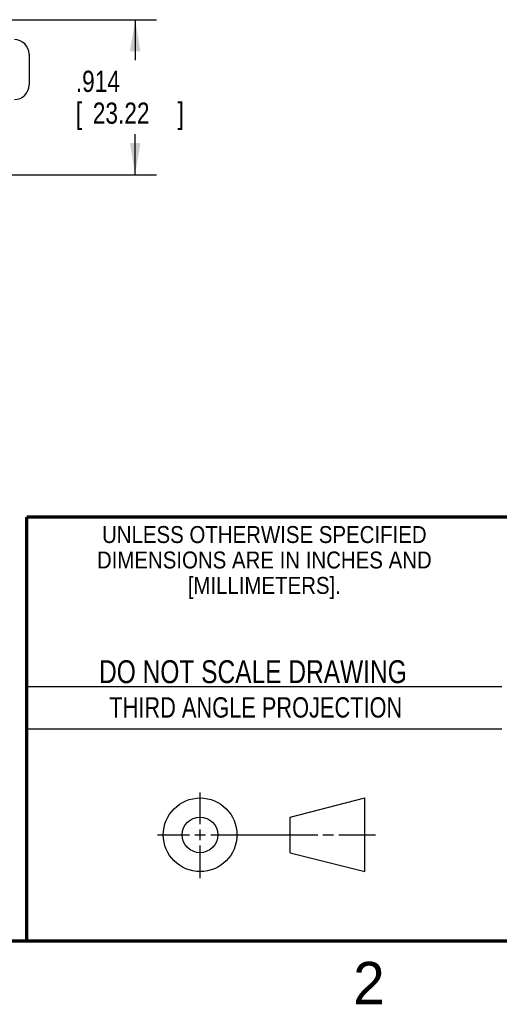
# Model space of a CAD drawing. Header units: inches. Extents: x 0 to 34, y 0 to 22.
# Tile 3 of 10: x 25.5 to 28.4, y 0.1 to 5.9. Entities that reach past the tile are written whole.
import ezdxf
from ezdxf.enums import TextEntityAlignment as Align

# ---------------------------------------------------------------- set-up
doc = ezdxf.new("R2010")
doc.units = ezdxf.units.IN
doc.header["$LTSCALE"] = 1.87
doc.header["$MEASUREMENT"] = 0
doc.layers.get('0').update_dxf_attribs({"linetype": 'CONTINUOUS'})
doc.layers.add('DIMENSIONS', color=7, linetype='CONTINUOUS')
doc.styles.get("Standard").update_dxf_attribs({"font": 'txt', "width": 0.8})
doc.dimstyles.new('DIMSTYLE_1', dxfattribs={"dimtxt": 0.125, "dimasz": 0.1875, "dimexe": 0.18, "dimexo": 0.0625, "dimgap": 0.09, "dimtad": 0, "dimtih": 1, "dimtoh": 1, "dimdec": 3, "dimzin": 4, "dimdsep": 46, "dimtxsty": 'STANDARD', "dimblk": '_FILLED', "dimblk1": '_FILLED', "dimblk2": '_FILLED', "dimcen": 0.09, "dimadec": 0, "dimazin": 0, "dimtp": 0.01, "dimtm": 0.01, "dimtfac": 1, "dimtdec": 3, "dimtofl": 0, "dimtmove": 0, "dimatfit": 3, "dimldrblk": '_FILLED', "dimfxl": 1, "dimtolj": 1, "dimtzin": 4, "dimarcsym": 0})

# ---------------------------------------------------------------- blocks, each defined once
blk = doc.blocks.new('_FILLED')
at = {"color": 0, "linetype": 'BYBLOCK'}
blk.add_solid([(0, 0), (-1, 0.167), (-1, -0.167)], dxfattribs=at)
blk = doc.blocks.new('*D2')
at = {"layer": 'DIMENSIONS', "color": 2, "linetype": 'CONTINUOUS'}
for p, q in [((25.4534, 5.9314), (26.3439, 5.9314)), ((26.2189, 5.9314), (26.2189, 5.6931)), ((26.2189, 5.0174), (26.2189, 5.2556)), ((24.0334, 5.0174), (26.3439, 5.0174))]:
    blk.add_line(p, q, dxfattribs=at)
at = {"layer": 'DIMENSIONS', "color": 2, "linetype": 'CONTINUOUS', "xscale": 0.1875, "yscale": 0.1875, "zscale": 0.1875}
for p, rotation in [((26.2189, 5.9314), 90), ((26.2189, 5.0174), 270)]:
    blk.add_blockref('_FILLED', p, dxfattribs=dict(at, rotation=rotation))
at = {"layer": 'DIMENSIONS', "color": 2, "linetype": 'CONTINUOUS', "width": 0.8}
for s, p in [('.914', (25.8689, 5.5056)), ('[', (25.8689, 5.3181)), ('23.22', (25.9689, 5.3181)), (']', (26.4689, 5.3181))]:
    blk.add_text(s, height=0.125, dxfattribs=at).set_placement(p)

msp = doc.modelspace()

# ---------------------------------------------------------------- linework, layer by layer
at = {"color": 7, "linetype": 'CONTINUOUS'}
for p, q in [((25.5939, 5.7274), (25.5939, 5.5474)), ((27.1331, 1.23), (27.5726, 1.3428)), ((27.5726, 0.9086), (27.5726, 1.3428)), ((27.1331, 1.02), (27.1331, 1.23)), ((27.1331, 1.02), (27.5726, 0.9086))]:
    msp.add_line(p, q, dxfattribs=at)
at = {"color": 2, "linetype": 'CONTINUOUS'}
for p, q in [((25.58, 2), (28.38, 2)), ((25.58, 1.75), (28.38, 1.75)), ((26.6016, 1.1882), (26.6016, 1.375)), ((26.3514, 1.1257), (26.5391, 1.1257)), ((26.5703, 1.1257), (26.6328, 1.1257)), ((26.6016, 1.0944), (26.6016, 1.1569)), ((26.6641, 1.1257), (27.2943, 1.1257)), ((27.3256, 1.1257), (27.3881, 1.1257)), ((27.4193, 1.1257), (27.6351, 1.1257)), ((26.6016, 0.8704), (26.6016, 1.0632))]:
    msp.add_line(p, q, dxfattribs=at)
at = {"color": 7, "linetype": 'CONTINUOUS', "const_width": 0.02}
for points in [[(25.58, 3), (33.5, 3)], [(25.58, 3), (25.58, 0.5)], [(0.5, 0.5), (33.5, 0.5)]]:
    msp.add_lwpolyline(points, dxfattribs=at)
at = {"color": 7, "linetype": 'CONTINUOUS'}
for centre, radius in [((26.6016, 1.1257), 0.2171), ((26.601, 1.125), 0.105)]:
    msp.add_circle(centre, radius, dxfattribs=at)
for centre, start, end in [((25.5069, 5.7274), 0, 90), ((25.5069, 5.5474), 270, 360)]:
    msp.add_arc(centre, 0.087, start, end, dxfattribs=at)

# ---------------------------------------------------------------- texts
at = {"color": 2, "linetype": 'CONTINUOUS'}
for s, height, width, p in [('UNLESS OTHERWISE SPECIFIED', 0.1, 0.9, (26.9799, 2.8459)), ('DIMENSIONS ARE IN INCHES AND', 0.1, 0.9, (26.9799, 2.6959)), ('[MILLIMETERS].', 0.1, 0.9, (26.9799, 2.5459)), ('THIRD ANGLE PROJECTION', 0.12, 0.8, (26.9296, 1.8168))]:
    msp.add_text(s, height=height, dxfattribs=dict(at, width=width)).set_placement(p, align=Align.CENTER)
at = {"color": 7, "linetype": 'CONTINUOUS', "width": 0.8}
msp.add_text('DO NOT SCALE DRAWING', height=0.135, dxfattribs=at).set_placement((26.9127, 2.0199), align=Align.CENTER)
at = {"color": 2, "linetype": 'CONTINUOUS'}
msp.add_text('2', height=0.25, dxfattribs=at).set_placement((27.5035, 0.1263))

# ---------------------------------------------------------------- dimensions: what is measured, and where the dimension line sits
at = {"layer": 'DIMENSIONS', "color": 2, "linetype": 'CONTINUOUS'}
dim = msp.add_linear_dim(base=(26.2189, 5.0174), p1=(25.4534, 5.9314), p2=(24.0334, 5.0174), angle=270, dimstyle='DIMSTYLE_1', dxfattribs=at)
dim.commit()
dim.dimension.update_dxf_attribs({"geometry": '*D2', "text_midpoint": (26.2189, 5.4744), "dimtype": 160})

doc.saveas('drawing.dxf')
